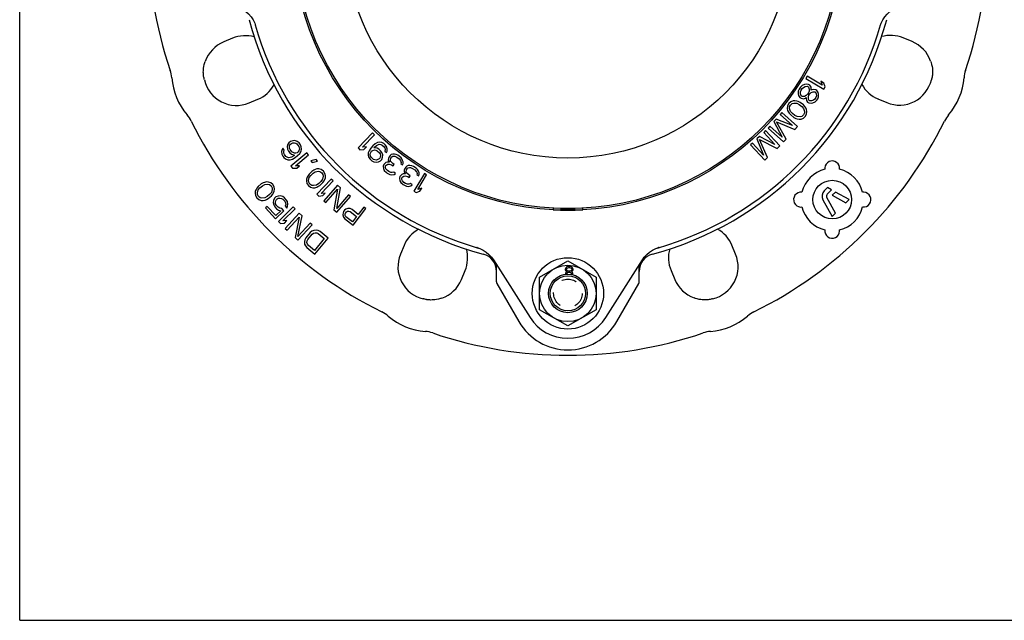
# Model space of a CAD drawing. Header units: inches. Extents: x 0 to 22, y 0 to 17.
# Tile 1 of 6: x 0 to 7.8, y 0 to 4.8. Entities that reach past the tile are written whole.
import ezdxf

# ---------------------------------------------------------------- set-up
doc = ezdxf.new("R2010")
doc.units = ezdxf.units.IN
doc.header["$LTSCALE"] = 1.21
doc.header["$MEASUREMENT"] = 0
doc.linetypes.add('HIDDEN', pattern=[0.2, 0.1, -0.1])
doc.layers.get('0').update_dxf_attribs({"linetype": 'CONTINUOUS'})
doc.layers.add('DEFAULT_2', color=8, linetype='HIDDEN')

msp = doc.modelspace()

# ---------------------------------------------------------------- linework, layer by layer
at = {"color": 7, "linetype": 'CONTINUOUS'}
for p, q in [((0, 0), (0, 17)), ((1.8769, 4.7187), (1.8755, 4.7231)), ((6.8401, 4.7231), (6.8387, 4.7187)), ((1.693, 4.6239), (1.6221, 4.5945)), ((7.0944, 4.5971), (7.0235, 4.6265)), ((1.4605, 4.335), (1.4603, 4.3386)), ((1.4611, 4.3294), (1.4605, 4.335)), ((1.4605, 4.335), (1.4605, 4.335)), ((1.4621, 4.3212), (1.4611, 4.3294)), ((1.463, 4.3152), (1.4621, 4.3212)), ((1.4635, 4.3138), (1.4627, 4.3171)), ((1.463, 4.3152), (1.463, 4.3151)), ((1.4655, 4.3058), (1.4635, 4.3138)), ((1.4677, 4.2984), (1.4655, 4.3058)), ((6.2602, 4.3215), (6.2497, 4.3037)), ((6.3783, 4.2518), (6.2602, 4.3215)), ((7.2538, 4.3184), (7.253, 4.315)), ((7.2544, 4.3223), (7.2535, 4.3165)), ((7.2535, 4.3165), (7.2535, 4.3165)), ((7.2563, 4.3392), (7.2561, 4.3359)), ((7.2561, 4.3359), (7.2561, 4.3359)), ((1.4676, 4.2986), (1.4677, 4.2984)), ((1.4691, 4.2931), (1.4676, 4.2986)), ((6.2075, 4.2366), (6.1961, 4.2193)), ((6.2199, 4.249), (6.2075, 4.2366)), ((6.2382, 4.2576), (6.2199, 4.249)), ((6.2203, 4.224), (6.2308, 4.2336)), ((6.2308, 4.2336), (6.2443, 4.2412)), ((6.2527, 4.2604), (6.2382, 4.2576)), ((6.2443, 4.2412), (6.2617, 4.2421)), ((6.2497, 4.3037), (6.3921, 4.2197)), ((6.2712, 4.2565), (6.2527, 4.2604)), ((6.2617, 4.2421), (6.2705, 4.2363)), ((6.2705, 4.2363), (6.2766, 4.2199)), ((6.28, 4.2507), (6.2712, 4.2565)), ((6.2909, 4.2353), (6.28, 4.2507)), ((6.2921, 4.218), (6.2909, 4.2353)), ((6.3919, 4.2678), (6.3676, 4.2821)), ((6.3676, 4.2821), (6.3783, 4.2518)), ((6.4026, 4.2375), (6.3919, 4.2678)), ((6.3921, 4.2197), (6.4026, 4.2375)), ((7.2487, 4.2995), (7.2472, 4.2941)), ((7.2487, 4.2994), (7.2487, 4.2995)), ((6.1896, 4.203), (6.1889, 4.1828)), ((6.1889, 4.1828), (6.192, 4.1684)), ((6.1961, 4.2193), (6.1896, 4.203)), ((6.192, 4.1684), (6.2029, 4.153)), ((6.2029, 4.153), (6.2117, 4.1472)), ((6.2063, 4.1837), (6.2081, 4.1991)), ((6.2124, 4.1673), (6.2063, 4.1837)), ((6.2081, 4.1991), (6.2127, 4.2125)), ((6.2212, 4.1615), (6.2124, 4.1673)), ((6.2127, 4.2125), (6.2203, 4.224)), ((6.2387, 4.1624), (6.2212, 4.1615)), ((6.2302, 4.1432), (6.2466, 4.1489)), ((6.2521, 4.1701), (6.2387, 4.1624)), ((6.2466, 4.1489), (6.2533, 4.1527)), ((6.2626, 4.1796), (6.2521, 4.1701)), ((6.2533, 4.1527), (6.2525, 4.1451)), ((6.2702, 4.1911), (6.2626, 4.1796)), ((6.2697, 4.1584), (6.2744, 4.1719)), ((6.271, 4.1411), (6.2697, 4.1584)), ((6.2749, 4.2046), (6.2702, 4.1911)), ((6.2744, 4.1719), (6.282, 4.1834)), ((6.2766, 4.2199), (6.2749, 4.2046)), ((6.282, 4.1834), (6.2925, 4.1929)), ((6.2913, 4.2103), (6.2921, 4.218)), ((6.298, 4.2141), (6.2913, 4.2103)), ((6.2925, 4.1929), (6.3089, 4.1986)), ((6.3125, 4.2169), (6.298, 4.2141)), ((6.3089, 4.1986), (6.3215, 4.1986)), ((6.328, 4.2149), (6.3125, 4.2169)), ((6.329, 4.1524), (6.3214, 4.1409)), ((6.3215, 4.1986), (6.3274, 4.1947)), ((6.3274, 4.1947), (6.3324, 4.1832)), ((6.3369, 4.2091), (6.328, 4.2149)), ((6.3336, 4.1658), (6.329, 4.1524)), ((6.3324, 4.1832), (6.3336, 4.1658)), ((6.3477, 4.1937), (6.3369, 4.2091)), ((6.3437, 4.1427), (6.3502, 4.159)), ((6.3509, 4.1792), (6.3477, 4.1937)), ((6.3502, 4.159), (6.3509, 4.1792)), ((1.8229, 4.1102), (1.8938, 4.1397)), ((6.1044, 4.0858), (6.1023, 4.0657)), ((6.1141, 4.1044), (6.1044, 4.0858)), ((6.1294, 4.1187), (6.1141, 4.1044)), ((6.1198, 4.0654), (6.1204, 4.0779)), ((6.1204, 4.0779), (6.1281, 4.0937)), ((6.1281, 4.0937), (6.1413, 4.1053)), ((6.1483, 4.126), (6.1294, 4.1187)), ((6.1413, 4.1053), (6.1532, 4.1092)), ((6.1629, 4.1278), (6.1483, 4.126)), ((6.1532, 4.1092), (6.1783, 4.1074)), ((6.1783, 4.1248), (6.1629, 4.1278)), ((6.1888, 4.1211), (6.1783, 4.1248)), ((6.1783, 4.1074), (6.1972, 4.0973)), ((6.2049, 4.1132), (6.1888, 4.1211)), ((6.1972, 4.0973), (6.2168, 4.0824)), ((6.23, 4.094), (6.2049, 4.1132)), ((6.2117, 4.1472), (6.2302, 4.1432)), ((6.2168, 4.0824), (6.2315, 4.0669)), ((6.2419, 4.0806), (6.23, 4.094)), ((6.2482, 4.0714), (6.2419, 4.0806)), ((6.2553, 4.0574), (6.2482, 4.0714)), ((6.2525, 4.1451), (6.2556, 4.1306)), ((6.2556, 4.1306), (6.2636, 4.1171)), ((6.2636, 4.1171), (6.2724, 4.1113)), ((6.276, 4.1296), (6.271, 4.1411)), ((6.2724, 4.1113), (6.2909, 4.1074)), ((6.2819, 4.1257), (6.276, 4.1296)), ((6.2945, 4.1256), (6.2819, 4.1257)), ((6.2909, 4.1074), (6.3054, 4.1102)), ((6.3109, 4.1313), (6.2945, 4.1256)), ((6.3054, 4.1102), (6.3237, 4.1188)), ((6.3214, 4.1409), (6.3109, 4.1313)), ((6.3237, 4.1188), (6.3361, 4.1312)), ((6.3361, 4.1312), (6.3437, 4.1427)), ((6.8231, 4.1421), (6.894, 4.1127)), ((6.0595, 4.0333), (6.0458, 4.0179)), ((6.0458, 4.0179), (6.1428, 3.9311)), ((6.1828, 3.9231), (6.0595, 4.0333)), ((6.1023, 4.0657), (6.1044, 4.0511)), ((6.1044, 4.0511), (6.1115, 4.0371)), ((6.1115, 4.0371), (6.1178, 4.028)), ((6.1178, 4.028), (6.1297, 4.0145)), ((6.1282, 4.0417), (6.1198, 4.0654)), ((6.1429, 4.0261), (6.1282, 4.0417)), ((6.1297, 4.0145), (6.1548, 3.9953)), ((6.1625, 4.0112), (6.1429, 4.0261)), ((6.1548, 3.9953), (6.1709, 3.9874)), ((6.1814, 4.0011), (6.1625, 4.0112)), ((6.2065, 3.9993), (6.1814, 4.0011)), ((6.2184, 4.0032), (6.2065, 3.9993)), ((6.2316, 4.0148), (6.2184, 4.0032)), ((6.2303, 3.9898), (6.2456, 4.0041)), ((6.2315, 4.0669), (6.2399, 4.0431)), ((6.2393, 4.0306), (6.2316, 4.0148)), ((6.2399, 4.0431), (6.2393, 4.0306)), ((6.2456, 4.0041), (6.2553, 4.0227)), ((6.2574, 4.0428), (6.2553, 4.0574)), ((6.2553, 4.0227), (6.2574, 4.0428)), ((5.9631, 3.9254), (5.9493, 3.91)), ((6.0601, 3.8386), (5.9631, 3.9254)), ((6.0136, 3.9819), (5.9952, 3.9614)), ((5.9952, 3.9614), (6.0601, 3.8386)), ((6.1428, 3.9311), (6.0136, 3.9819)), ((6.0175, 3.9599), (6.1621, 3.9)), ((6.0933, 3.8229), (6.0175, 3.9599)), ((6.1621, 3.9), (6.1828, 3.9231)), ((6.1709, 3.9874), (6.1814, 3.9838)), ((6.1814, 3.9838), (6.1968, 3.9807)), ((6.1968, 3.9807), (6.2114, 3.9825)), ((6.2114, 3.9825), (6.2303, 3.9898)), ((2.8048, 3.8713), (2.6896, 3.7526)), ((2.7241, 3.7584), (2.8196, 3.8569)), ((2.8196, 3.8569), (2.8047, 3.8713)), ((5.8798, 3.843), (5.8597, 3.8242)), ((6.0041, 3.7812), (5.8798, 3.843)), ((5.93, 3.8902), (5.9149, 3.8761)), ((5.9149, 3.8761), (6.0041, 3.7812)), ((6.0432, 3.7697), (5.93, 3.8902)), ((5.9493, 3.91), (6.0726, 3.7998)), ((2.129, 3.7777), (2.1271, 3.763)), ((2.1271, 3.763), (2.1293, 3.743)), ((2.1387, 3.7939), (2.129, 3.7777)), ((2.1526, 3.8047), (2.1387, 3.7939)), ((2.1445, 3.7635), (2.1458, 3.7733)), ((2.1453, 3.7511), (2.1445, 3.7635)), ((2.1458, 3.7733), (2.152, 3.7825)), ((2.152, 3.7825), (2.1604, 3.789)), ((2.1707, 3.8101), (2.1526, 3.8047)), ((2.1604, 3.789), (2.1708, 3.7927)), ((2.1881, 3.8106), (2.1707, 3.8101)), ((2.1708, 3.7927), (2.1834, 3.7938)), ((2.1834, 3.7938), (2.1953, 3.79)), ((2.207, 3.8035), (2.1881, 3.8106)), ((2.1953, 3.79), (2.2044, 3.784)), ((2.2044, 3.784), (2.2192, 3.765)), ((2.2204, 3.7921), (2.207, 3.8035)), ((2.2192, 3.765), (2.2228, 3.7546)), ((2.231, 3.7785), (2.2204, 3.7921)), ((2.2388, 3.7627), (2.231, 3.7785)), ((2.241, 3.7427), (2.2388, 3.7627)), ((2.756, 3.7617), (2.7241, 3.7584)), ((2.7364, 3.7415), (2.756, 3.7617)), ((2.8076, 3.7702), (2.7913, 3.7517)), ((2.8264, 3.7864), (2.8076, 3.7702)), ((2.8159, 3.7535), (2.8205, 3.7588)), ((2.8205, 3.7588), (2.837, 3.7724)), ((2.8432, 3.7951), (2.8264, 3.7864)), ((2.837, 3.7724), (2.8466, 3.7781)), ((2.8602, 3.7989), (2.8432, 3.7951)), ((2.8466, 3.7781), (2.8587, 3.7815)), ((2.8587, 3.7815), (2.8711, 3.78)), ((2.8801, 3.7955), (2.8602, 3.7989)), ((2.8711, 3.78), (2.8812, 3.7758)), ((2.8955, 3.7867), (2.8801, 3.7955)), ((2.8812, 3.7758), (2.8968, 3.7622)), ((2.9058, 3.7777), (2.8954, 3.7867)), ((2.8968, 3.7622), (2.9022, 3.7527)), ((2.9164, 3.7637), (2.9057, 3.7777)), ((2.9224, 3.7444), (2.9164, 3.7637)), ((5.8245, 3.7912), (5.8095, 3.777)), ((5.8095, 3.777), (5.9227, 3.6565)), ((5.9136, 3.6963), (5.8245, 3.7912)), ((5.8597, 3.8242), (5.9136, 3.6963)), ((5.8818, 3.8208), (6.0206, 3.7484)), ((5.9453, 3.6777), (5.8818, 3.8208)), ((6.0206, 3.7484), (6.0432, 3.7697)), ((6.0726, 3.7998), (6.0933, 3.8229)), ((2.0867, 3.7404), (2.082, 3.7236)), ((2.082, 3.7236), (2.0842, 3.7035)), ((2.0842, 3.7035), (2.092, 3.6877)), ((2.0929, 3.7496), (2.0867, 3.7404)), ((2.092, 3.6877), (2.1005, 3.6769)), ((2.1035, 3.736), (2.0929, 3.7496)), ((2.0994, 3.7241), (2.1035, 3.736)), ((2.1002, 3.7116), (2.0994, 3.7241)), ((2.1038, 3.7013), (2.1002, 3.7116)), ((2.1165, 3.685), (2.1038, 3.7013)), ((2.1256, 3.679), (2.1165, 3.685)), ((2.1375, 3.6751), (2.1256, 3.679)), ((2.1293, 3.743), (2.1371, 3.7272)), ((2.1371, 3.7272), (2.1477, 3.7136)), ((2.1489, 3.7407), (2.1453, 3.7511)), ((2.1477, 3.7136), (2.1611, 3.7022)), ((2.1637, 3.7217), (2.1489, 3.7407)), ((2.1605, 3.68), (2.1501, 3.6762)), ((2.2829, 3.7141), (2.1567, 3.6073)), ((2.1793, 3.6902), (2.1605, 3.68)), ((2.1611, 3.7022), (2.1849, 3.6945)), ((2.1728, 3.7157), (2.1637, 3.7217)), ((2.1847, 3.7119), (2.1728, 3.7157)), ((2.1849, 3.6945), (2.1793, 3.6902)), ((2.1945, 3.7108), (2.1847, 3.7119)), ((2.1899, 3.6766), (2.2093, 3.6918)), ((2.1915, 3.6097), (2.2962, 3.6984)), ((2.205, 3.7146), (2.1945, 3.7108)), ((2.2133, 3.721), (2.205, 3.7146)), ((2.2093, 3.6918), (2.2266, 3.7096)), ((2.2195, 3.7302), (2.2133, 3.721)), ((2.2236, 3.7422), (2.2195, 3.7302)), ((2.2228, 3.7546), (2.2236, 3.7422)), ((2.2266, 3.7096), (2.2363, 3.7259)), ((2.2363, 3.7259), (2.241, 3.7427)), ((2.2962, 3.6984), (2.2829, 3.7141)), ((2.6896, 3.7526), (2.7045, 3.7382)), ((2.7045, 3.7382), (2.7364, 3.7415)), ((2.7713, 3.7131), (2.7698, 3.6957)), ((2.7698, 3.6957), (2.7757, 3.6764)), ((2.7777, 3.7309), (2.7713, 3.7131)), ((2.7913, 3.7517), (2.7777, 3.7309)), ((2.7868, 3.6995), (2.7886, 3.712)), ((2.7899, 3.6874), (2.7868, 3.6995)), ((2.7886, 3.712), (2.793, 3.7222)), ((2.7954, 3.6779), (2.7899, 3.6874)), ((2.793, 3.7222), (2.7976, 3.7275)), ((2.7976, 3.7275), (2.8071, 3.7331)), ((2.8071, 3.7331), (2.8193, 3.7365)), ((2.8407, 3.7505), (2.8159, 3.7535)), ((2.8193, 3.7365), (2.8317, 3.735)), ((2.8317, 3.735), (2.8418, 3.7308)), ((2.856, 3.7418), (2.8407, 3.7505)), ((2.8418, 3.7308), (2.8599, 3.7149)), ((2.8689, 3.7304), (2.856, 3.7418)), ((2.8599, 3.7149), (2.8654, 3.7055)), ((2.8667, 3.6809), (2.8623, 3.6707)), ((2.8654, 3.7055), (2.8685, 3.6934)), ((2.8685, 3.6934), (2.8667, 3.6809)), ((2.8796, 3.7164), (2.8689, 3.7304)), ((2.8776, 3.662), (2.884, 3.6797)), ((2.8855, 3.6971), (2.8796, 3.7164)), ((2.884, 3.6797), (2.8855, 3.6971)), ((2.9022, 3.7527), (2.9053, 3.7406)), ((2.9053, 3.7406), (2.9036, 3.7281)), ((2.9036, 3.7281), (2.9165, 3.7168)), ((2.9165, 3.7168), (2.9209, 3.727)), ((2.9209, 3.727), (2.9224, 3.7444)), ((2.9366, 3.6819), (2.9308, 3.6686)), ((2.9451, 3.6931), (2.9366, 3.6819)), ((2.9542, 3.6994), (2.9451, 3.6931)), ((2.9503, 3.6714), (2.9588, 3.6826)), ((2.9661, 3.7036), (2.9542, 3.6994)), ((2.9588, 3.6826), (2.9658, 3.6861)), ((2.9658, 3.6861), (2.9756, 3.6875)), ((2.9786, 3.7029), (2.9661, 3.7036)), ((2.9756, 3.6875), (2.9832, 3.6862)), ((2.9938, 3.7002), (2.9786, 3.7029)), ((2.9832, 3.6862), (2.999, 3.6785)), ((3.0071, 3.6945), (2.9938, 3.7002)), ((3.0288, 3.6779), (3.0069, 3.6946)), ((2.1005, 3.6769), (2.1139, 3.6654)), ((2.1139, 3.6654), (2.1328, 3.6583)), ((2.1328, 3.6583), (2.1502, 3.6588)), ((2.1501, 3.6762), (2.1375, 3.6751)), ((2.1502, 3.6588), (2.1684, 3.6642)), ((2.1567, 3.6073), (2.17, 3.5915)), ((2.1684, 3.6642), (2.1899, 3.6766)), ((2.2237, 3.6098), (2.1915, 3.6097)), ((2.2022, 3.5916), (2.2237, 3.6098)), ((2.3572, 3.6604), (2.3145, 3.6501)), ((2.3145, 3.6501), (2.326, 3.6372)), ((2.326, 3.6372), (2.3686, 3.6475)), ((2.3686, 3.6475), (2.3572, 3.6604)), ((2.7757, 3.6764), (2.7864, 3.6624)), ((2.7864, 3.6624), (2.7993, 3.6511)), ((2.8135, 3.662), (2.7954, 3.6779)), ((2.7993, 3.6511), (2.8146, 3.6424)), ((2.8236, 3.6579), (2.8135, 3.662)), ((2.8146, 3.6424), (2.8345, 3.6389)), ((2.836, 3.6563), (2.8236, 3.6579)), ((2.8345, 3.6389), (2.8516, 3.6427)), ((2.8482, 3.6597), (2.836, 3.6563)), ((2.8577, 3.6654), (2.8482, 3.6597)), ((2.8516, 3.6427), (2.8683, 3.6514)), ((2.8623, 3.6707), (2.8577, 3.6654)), ((2.8683, 3.6514), (2.8776, 3.662)), ((2.8945, 3.621), (2.8887, 3.6077)), ((2.8887, 3.6077), (2.8912, 3.5882)), ((2.8988, 3.6266), (2.8945, 3.621)), ((2.9101, 3.6357), (2.8988, 3.6266)), ((2.9073, 3.598), (2.9082, 3.6106)), ((2.9082, 3.6106), (2.9125, 3.6162)), ((2.9219, 3.6399), (2.9101, 3.6357)), ((2.9125, 3.6162), (2.9265, 3.6232)), ((2.9393, 3.64), (2.9219, 3.6399)), ((2.9265, 3.6232), (2.9362, 3.6246)), ((2.9308, 3.6686), (2.9299, 3.656)), ((2.9299, 3.656), (2.9393, 3.64)), ((2.9362, 3.6246), (2.9569, 3.6177)), ((2.9472, 3.6561), (2.9503, 3.6714)), ((2.9512, 3.6442), (2.9472, 3.6561)), ((2.9655, 3.6289), (2.9512, 3.6442)), ((2.9569, 3.6177), (2.9679, 3.6093)), ((2.9764, 3.6205), (2.9655, 3.6289)), ((2.9679, 3.6093), (2.9764, 3.6205)), ((2.999, 3.6785), (3.0154, 3.666)), ((3.0154, 3.666), (3.027, 3.6527)), ((3.027, 3.6527), (3.0303, 3.6458)), ((3.0377, 3.6667), (3.0287, 3.678)), ((3.0316, 3.636), (3.03, 3.6283)), ((3.03, 3.6283), (3.0437, 3.6179)), ((3.0303, 3.6458), (3.0316, 3.636)), ((3.0444, 3.6528), (3.0377, 3.6667)), ((3.0437, 3.6179), (3.0474, 3.6284)), ((3.0483, 3.6409), (3.0444, 3.6528)), ((3.0474, 3.6284), (3.0483, 3.6409)), ((3.0771, 3.6073), (3.0684, 3.6004)), ((3.0887, 3.6123), (3.0771, 3.6073)), ((3.1012, 3.6125), (3.0887, 3.6123)), ((3.1165, 3.6108), (3.1012, 3.6125)), ((3.1301, 3.6061), (3.1165, 3.6108)), ((3.153, 3.591), (3.13, 3.6061)), ((5.9227, 3.6565), (5.9453, 3.6777)), ((2.17, 3.5915), (2.2022, 3.5916)), ((2.2898, 3.5296), (2.2846, 3.5198)), ((2.3001, 3.5443), (2.2898, 3.5296)), ((2.3229, 3.5663), (2.3001, 3.5443)), ((2.3018, 3.5172), (2.3146, 3.5343)), ((2.3146, 3.5343), (2.3323, 3.5514)), ((2.3379, 3.576), (2.3229, 3.5663)), ((2.3323, 3.5514), (2.3499, 3.5636)), ((2.3479, 3.5808), (2.3379, 3.576)), ((2.3628, 3.5857), (2.3479, 3.5808)), ((2.3499, 3.5636), (2.3746, 3.5683)), ((2.3776, 3.5855), (2.3628, 3.5857)), ((2.3746, 3.5683), (2.3869, 3.5658)), ((2.3971, 3.5805), (2.3776, 3.5855)), ((2.3869, 3.5658), (2.4014, 3.5558)), ((2.414, 3.568), (2.3971, 3.5805)), ((2.4014, 3.5558), (2.4108, 3.541)), ((2.4129, 3.5287), (2.4073, 3.5041)), ((2.4108, 3.541), (2.4129, 3.5287)), ((2.4258, 3.5507), (2.414, 3.568)), ((2.4302, 3.531), (2.4258, 3.5507)), ((2.4298, 3.5162), (2.4302, 3.531)), ((2.8912, 3.5882), (2.8978, 3.5743)), ((2.8978, 3.5743), (2.9149, 3.5568)), ((2.9112, 3.5862), (2.9073, 3.598)), ((2.9228, 3.5729), (2.9112, 3.5862)), ((2.9149, 3.5568), (2.9204, 3.5527)), ((2.9204, 3.5527), (2.9417, 3.5408)), ((2.9338, 3.5646), (2.9228, 3.5729)), ((2.9496, 3.5569), (2.9338, 3.5646)), ((2.9417, 3.5408), (2.9569, 3.5381)), ((2.9621, 3.5562), (2.9496, 3.5569)), ((2.9569, 3.5381), (2.9764, 3.5409)), ((2.974, 3.5605), (2.9621, 3.5562)), ((2.9877, 3.55), (2.974, 3.5605)), ((2.9764, 3.5409), (2.9877, 3.55)), ((3.0229, 3.525), (3.018, 3.5114)), ((3.0267, 3.5309), (3.0229, 3.525)), ((3.0374, 3.5408), (3.0267, 3.5309)), ((3.0489, 3.5458), (3.0374, 3.5408)), ((3.0411, 3.5214), (3.0546, 3.5294)), ((3.0662, 3.547), (3.0489, 3.5458)), ((3.0546, 3.5294), (3.0642, 3.5315)), ((3.0558, 3.575), (3.0557, 3.5624)), ((3.0557, 3.5624), (3.0662, 3.547)), ((3.0607, 3.5886), (3.0558, 3.575)), ((3.0684, 3.6004), (3.0607, 3.5886)), ((3.0642, 3.5315), (3.0854, 3.526)), ((3.073, 3.5636), (3.075, 3.5791)), ((3.0778, 3.552), (3.073, 3.5636)), ((3.075, 3.5791), (3.0828, 3.5909)), ((3.0931, 3.5377), (3.0778, 3.552)), ((3.0828, 3.5909), (3.0895, 3.5949)), ((3.0854, 3.526), (3.0969, 3.5184)), ((3.0895, 3.5949), (3.0992, 3.5969)), ((3.1046, 3.5301), (3.0931, 3.5377)), ((3.0969, 3.5184), (3.1046, 3.5301)), ((3.0992, 3.5969), (3.1068, 3.5961)), ((3.1068, 3.5961), (3.1232, 3.5895)), ((3.1232, 3.5895), (3.1404, 3.5782)), ((3.2172, 3.5507), (3.1332, 3.4083)), ((3.1404, 3.5782), (3.1529, 3.5657)), ((3.1625, 3.5804), (3.1529, 3.5911)), ((3.1529, 3.5657), (3.1567, 3.559)), ((3.1567, 3.559), (3.1586, 3.5494)), ((3.1586, 3.5494), (3.1576, 3.5416)), ((3.1576, 3.5416), (3.1719, 3.5321)), ((3.1702, 3.567), (3.1625, 3.5804)), ((3.1653, 3.422), (3.235, 3.5402)), ((3.1749, 3.5554), (3.1702, 3.567)), ((3.1719, 3.5321), (3.1749, 3.5428)), ((3.1749, 3.5428), (3.1749, 3.5554)), ((3.235, 3.5402), (3.2172, 3.5507)), ((6.4004, 3.5936), (6.4007, 3.5831)), ((1.8965, 3.446), (1.8853, 3.432)), ((1.9207, 3.4664), (1.8965, 3.446)), ((1.9103, 3.4351), (1.9291, 3.451)), ((1.9364, 3.4751), (1.9207, 3.4664)), ((1.9291, 3.451), (1.9475, 3.462)), ((1.9467, 3.4793), (1.9364, 3.4751)), ((1.9619, 3.4831), (1.9467, 3.4793)), ((1.9475, 3.462), (1.9725, 3.4651)), ((1.9766, 3.482), (1.9619, 3.4831)), ((1.9725, 3.4651), (1.9846, 3.4617)), ((1.9958, 3.4757), (1.9766, 3.482)), ((1.9846, 3.4617), (1.9984, 3.4508)), ((2.0118, 3.4622), (1.9958, 3.4757)), ((1.9984, 3.4508), (2.0068, 3.4354)), ((2.0224, 3.4441), (2.0118, 3.4622)), ((2.0255, 3.4241), (2.0224, 3.4441)), ((2.2793, 3.505), (2.2789, 3.4903)), ((2.2789, 3.4903), (2.2832, 3.4705)), ((2.2846, 3.5198), (2.2793, 3.505)), ((2.2832, 3.4705), (2.295, 3.4532)), ((2.295, 3.4532), (2.3119, 3.4408)), ((2.2962, 3.4926), (2.3018, 3.5172)), ((2.2983, 3.4803), (2.2962, 3.4926)), ((2.3077, 3.4654), (2.2983, 3.4803)), ((2.3222, 3.4555), (2.3077, 3.4654)), ((2.3344, 3.4529), (2.3222, 3.4555)), ((2.3592, 3.4577), (2.3344, 3.4529)), ((2.3768, 3.4699), (2.3592, 3.4577)), ((2.3612, 3.4404), (2.3711, 3.4453)), ((2.4772, 3.5046), (2.363, 3.385)), ((2.3711, 3.4453), (2.3862, 3.455)), ((2.3945, 3.487), (2.3768, 3.4699)), ((2.3862, 3.455), (2.409, 3.477)), ((2.4073, 3.5041), (2.3945, 3.487)), ((2.3974, 3.3911), (2.4922, 3.4903)), ((2.409, 3.477), (2.4192, 3.4917)), ((2.5268, 3.4566), (2.4178, 3.3322)), ((2.4192, 3.4917), (2.4245, 3.5015)), ((2.4245, 3.5015), (2.4298, 3.5162)), ((2.4922, 3.4903), (2.4772, 3.5046)), ((2.5501, 3.4362), (2.5268, 3.4566)), ((3.018, 3.5114), (3.0218, 3.4921)), ((3.0218, 3.4921), (3.0294, 3.4786)), ((3.0294, 3.4786), (3.0476, 3.4624)), ((3.0372, 3.5029), (3.0373, 3.5155)), ((3.042, 3.4914), (3.0372, 3.5029)), ((3.0373, 3.5155), (3.0411, 3.5214)), ((3.0544, 3.479), (3.042, 3.4914)), ((3.0476, 3.4624), (3.0533, 3.4586)), ((3.0533, 3.4586), (3.0754, 3.4483)), ((3.0659, 3.4714), (3.0544, 3.479)), ((3.0822, 3.4648), (3.0659, 3.4714)), ((3.0754, 3.4483), (3.0908, 3.4465)), ((3.0947, 3.465), (3.0822, 3.4648)), ((3.0908, 3.4465), (3.11, 3.4507)), ((3.1063, 3.47), (3.0947, 3.465)), ((3.1207, 3.4606), (3.1063, 3.47)), ((3.11, 3.4507), (3.1207, 3.4606)), ((1.8732, 3.4082), (1.8718, 3.3935)), ((1.8718, 3.3935), (1.8748, 3.3735)), ((1.8795, 3.4226), (1.8732, 3.4082)), ((1.8748, 3.3735), (1.8855, 3.3555)), ((1.8853, 3.432), (1.8795, 3.4226)), ((1.8892, 3.3947), (1.8964, 3.4188)), ((1.8905, 3.3823), (1.8892, 3.3947)), ((1.8989, 3.3668), (1.8905, 3.3823)), ((1.8964, 3.4188), (1.9103, 3.4351)), ((1.9127, 3.3559), (1.8989, 3.3668)), ((1.9681, 3.3667), (1.9498, 3.3557)), ((1.9869, 3.3826), (1.9681, 3.3667)), ((1.9765, 3.3512), (2.0007, 3.3717)), ((2.0008, 3.3988), (1.9869, 3.3826)), ((2.0007, 3.3717), (2.012, 3.3856)), ((2.0081, 3.423), (2.0008, 3.3988)), ((2.0068, 3.4354), (2.0081, 3.423)), ((2.012, 3.3856), (2.0178, 3.3951)), ((2.0178, 3.3951), (2.0241, 3.4094)), ((2.0241, 3.4094), (2.0255, 3.4241)), ((2.0542, 3.3699), (2.0367, 3.363)), ((2.0716, 3.372), (2.0542, 3.3699)), ((2.091, 3.3666), (2.0716, 3.372)), ((2.1054, 3.3564), (2.091, 3.3666)), ((2.3119, 3.4408), (2.3315, 3.4357)), ((2.3315, 3.4357), (2.3462, 3.4356)), ((2.3462, 3.4356), (2.3612, 3.4404)), ((2.363, 3.385), (2.378, 3.3707)), ((2.378, 3.3707), (2.4099, 3.3743)), ((2.4294, 3.3946), (2.3974, 3.3911)), ((2.4099, 3.3743), (2.4294, 3.3946)), ((2.4334, 3.3186), (2.5261, 3.4245)), ((2.5261, 3.4245), (2.4982, 3.2619)), ((2.5199, 3.271), (2.5501, 3.4362)), ((2.6149, 3.3795), (2.5199, 3.271)), ((2.5215, 3.2415), (2.6304, 3.3659)), ((2.6304, 3.3659), (2.6149, 3.3795)), ((3.1332, 3.4083), (3.151, 3.3978)), ((3.151, 3.3978), (3.1813, 3.4085)), ((3.1956, 3.4327), (3.1653, 3.422)), ((3.1813, 3.4085), (3.1956, 3.4327)), ((6.4218, 3.4382), (6.3949, 3.4114)), ((6.42, 3.3863), (6.4539, 3.4202)), ((6.4539, 3.4202), (6.4218, 3.4382)), ((6.486, 3.4022), (6.4599, 3.3761)), ((6.4599, 3.3761), (6.5669, 3.3161)), ((6.5929, 3.3421), (6.486, 3.4022)), ((6.7108, 3.4011), (6.7004, 3.4008)), ((1.8855, 3.3555), (1.9015, 3.342)), ((1.9015, 3.342), (1.9207, 3.3356)), ((1.9248, 3.3526), (1.9127, 3.3559)), ((1.9207, 3.3356), (1.9354, 3.3345)), ((1.9498, 3.3557), (1.9248, 3.3526)), ((1.9354, 3.3345), (1.9506, 3.3383)), ((1.9506, 3.3383), (1.9609, 3.3425)), ((1.9668, 3.2883), (1.9539, 3.2763)), ((1.9609, 3.3425), (1.9765, 3.3512)), ((2.0349, 3.2153), (1.9668, 3.2883)), ((2.0182, 3.3363), (2.015, 3.3192)), ((2.015, 3.3192), (2.019, 3.2994)), ((2.0264, 3.3534), (2.0182, 3.3363)), ((2.019, 3.2994), (2.0282, 3.2844)), ((2.0367, 3.363), (2.0264, 3.3534)), ((2.0323, 3.3212), (2.0353, 3.3335)), ((2.0342, 3.3089), (2.0323, 3.3212)), ((2.0411, 3.2964), (2.0342, 3.3089)), ((2.0353, 3.3335), (2.0407, 3.3432)), ((2.0407, 3.3432), (2.0459, 3.348)), ((2.0552, 3.2813), (2.0411, 3.2964)), ((2.0459, 3.348), (2.0559, 3.3527)), ((2.0559, 3.3527), (2.0683, 3.3548)), ((2.0683, 3.3548), (2.0805, 3.3521)), ((2.0805, 3.3521), (2.0925, 3.3444)), ((2.0925, 3.3444), (2.1066, 3.3293)), ((2.1195, 3.3413), (2.1054, 3.3564)), ((2.1066, 3.3293), (2.1134, 3.3168)), ((2.1153, 3.3044), (2.1097, 3.2898)), ((2.1097, 3.2898), (2.1238, 3.2747)), ((2.1134, 3.3168), (2.1153, 3.3044)), ((2.1286, 3.3263), (2.1195, 3.3413)), ((2.1238, 3.2747), (2.1294, 3.2893)), ((2.1327, 3.3065), (2.1286, 3.3263)), ((2.1294, 3.2893), (2.1327, 3.3065)), ((2.4178, 3.3322), (2.4334, 3.3186)), ((6.3852, 3.3407), (6.4594, 3.2086)), ((6.4854, 3.2346), (6.4161, 3.358)), ((6.5669, 3.3161), (6.5929, 3.3421)), ((1.9539, 3.2763), (2.0338, 3.1907)), ((2.0282, 3.2844), (2.0423, 3.2693)), ((2.0338, 3.1907), (2.1007, 3.2531)), ((2.0761, 3.2537), (2.0349, 3.2153)), ((2.0423, 3.2693), (2.0566, 3.2591)), ((2.0671, 3.2736), (2.0552, 3.2813)), ((2.0566, 3.2591), (2.0761, 3.2537)), ((2.1744, 3.2842), (2.0576, 3.1671)), ((2.0842, 3.2707), (2.0671, 3.2736)), ((2.1007, 3.2531), (2.0842, 3.2707)), ((2.0921, 3.1725), (2.189, 3.2696)), ((2.2229, 3.2352), (2.1107, 3.1138)), ((2.189, 3.2696), (2.1744, 3.2842)), ((2.211, 3.0498), (2.2457, 3.2142)), ((2.2457, 3.2142), (2.2229, 3.2352)), ((2.4982, 3.2619), (2.5215, 3.2415)), ((2.5704, 3.2379), (2.57, 3.2205)), ((2.57, 3.2205), (2.5744, 3.2037)), ((2.5742, 3.2484), (2.5704, 3.2379)), ((2.5828, 3.2595), (2.5742, 3.2484)), ((2.592, 3.2657), (2.5828, 3.2595)), ((2.5868, 3.2253), (2.5905, 3.2357)), ((2.5879, 3.2155), (2.5868, 3.2253)), ((2.5939, 3.2064), (2.5879, 3.2155)), ((2.5905, 3.2357), (2.597, 3.244)), ((2.6088, 3.2705), (2.592, 3.2657)), ((2.597, 3.244), (2.6062, 3.2503)), ((2.6062, 3.2503), (2.6159, 3.2516)), ((2.6262, 3.2704), (2.6088, 3.2705)), ((2.6159, 3.2516), (2.6263, 3.2481)), ((2.6419, 3.2626), (2.6262, 3.2704)), ((2.6263, 3.2481), (2.678, 3.2079)), ((2.6909, 3.2246), (2.6419, 3.2626)), ((2.6512, 3.1397), (2.7525, 3.2703)), ((2.7362, 3.283), (2.6909, 3.2246)), ((2.7525, 3.2703), (2.7362, 3.283)), ((4.2397, 3.2737), (4.2397, 3.2616)), ((4.4759, 3.2616), (4.4759, 3.2737)), ((6.2079, 3.2832), (6.2183, 3.2835)), ((6.4594, 3.2086), (6.4854, 3.2346)), ((2.0576, 3.1671), (2.0723, 3.1525)), ((2.0723, 3.1525), (2.1043, 3.1554)), ((2.1242, 3.1753), (2.0921, 3.1725)), ((2.1043, 3.1554), (2.1242, 3.1753)), ((2.1259, 3.0998), (2.2214, 3.2031)), ((2.2214, 3.2031), (2.1891, 3.0413)), ((2.3089, 3.1557), (2.211, 3.0498)), ((2.2119, 3.0203), (2.3241, 3.1417)), ((2.3241, 3.1417), (2.3089, 3.1557)), ((2.5744, 3.2037), (2.5859, 3.1903)), ((2.5859, 3.1903), (2.6512, 3.1397)), ((2.6456, 3.1662), (2.5939, 3.2064)), ((2.678, 3.2079), (2.6456, 3.1662)), ((2.1107, 3.1138), (2.1259, 3.0998)), ((2.309, 3.0802), (2.2753, 3.0396)), ((2.2912, 3.0264), (2.3249, 3.067)), ((2.3228, 3.0915), (2.309, 3.0802)), ((2.3371, 3.098), (2.3228, 3.0915)), ((2.3249, 3.067), (2.3365, 3.0756)), ((2.3365, 3.0756), (2.3485, 3.0794)), ((2.3567, 3.1), (2.3371, 3.098)), ((2.3485, 3.0794), (2.361, 3.0782)), ((2.3718, 3.0966), (2.3567, 3.1)), ((2.361, 3.0782), (2.3738, 3.0721)), ((2.3873, 3.0884), (2.3718, 3.0966)), ((2.3738, 3.0721), (2.4216, 3.0325)), ((2.451, 3.0356), (2.3873, 3.0884)), ((6.5183, 3.0907), (6.518, 3.1011)), ((2.1891, 3.0413), (2.2119, 3.0203)), ((2.2667, 3.0238), (2.263, 3.0086)), ((2.263, 3.0086), (2.2646, 2.989)), ((2.2646, 2.989), (2.2708, 2.9748)), ((2.2753, 3.0396), (2.2667, 3.0238)), ((2.2708, 2.9748), (2.2818, 2.9611)), ((2.2834, 3.0008), (2.2849, 3.0134)), ((2.2869, 2.9888), (2.2834, 3.0008)), ((2.2849, 3.0134), (2.2912, 3.0264)), ((2.2953, 2.9773), (2.2869, 2.9888)), ((2.343, 2.9377), (2.2953, 2.9773)), ((2.4216, 3.0325), (2.343, 2.9377)), ((2.3454, 2.9083), (2.451, 3.0356)), ((3.0562, 2.9784), (3.0269, 2.9075)), ((5.6913, 2.9088), (5.6618, 2.9797)), ((2.2818, 2.9611), (2.3454, 2.9083)), ((3.6373, 2.9614), (3.6329, 2.9628)), ((5.0828, 2.9628), (5.0784, 2.9614)), ((3.7656, 2.863), (4.0571, 2.4056)), ((3.7909, 2.6879), (3.7909, 2.8234)), ((4.1334, 2.7268), (4.3578, 2.8563)), ((4.3578, 2.8563), (4.5822, 2.7268)), ((4.6586, 2.4056), (4.95, 2.863)), ((4.9248, 2.6879), (4.9248, 2.8234)), ((3.5113, 2.7071), (3.5406, 2.778)), ((4.3406, 2.7995), (4.3372, 2.7907)), ((4.3372, 2.7907), (4.3372, 2.7854)), ((4.3372, 2.7854), (4.3406, 2.7766)), ((4.3423, 2.7626), (4.3389, 2.7555)), ((4.3389, 2.7555), (4.3389, 2.7503)), ((4.3458, 2.8047), (4.3406, 2.7995)), ((4.3406, 2.7766), (4.3475, 2.7714)), ((4.3475, 2.7678), (4.3423, 2.7626)), ((4.3544, 2.81), (4.3458, 2.8047)), ((4.3458, 2.7907), (4.3509, 2.7977)), ((4.3458, 2.7854), (4.3458, 2.7907)), ((4.3509, 2.7784), (4.3458, 2.7854)), ((4.3475, 2.7714), (4.3509, 2.7696)), ((4.3509, 2.7696), (4.3475, 2.7678)), ((4.3475, 2.7538), (4.3509, 2.759)), ((4.3475, 2.7503), (4.3475, 2.7538)), ((4.3509, 2.7977), (4.3578, 2.8012)), ((4.3578, 2.7749), (4.3509, 2.7784)), ((4.3509, 2.759), (4.3578, 2.7643)), ((4.363, 2.8118), (4.3544, 2.81)), ((4.3578, 2.8012), (4.3647, 2.803)), ((4.3647, 2.7731), (4.3578, 2.7749)), ((4.3578, 2.7643), (4.3647, 2.7661)), ((4.3733, 2.8118), (4.363, 2.8118)), ((4.3647, 2.803), (4.3716, 2.803)), ((4.3716, 2.7731), (4.3647, 2.7731)), ((4.3647, 2.7661), (4.3716, 2.7661)), ((4.3716, 2.803), (4.3785, 2.8012)), ((4.3785, 2.7749), (4.3716, 2.7731)), ((4.3716, 2.7661), (4.3785, 2.7643)), ((4.3819, 2.81), (4.3733, 2.8118)), ((4.3785, 2.8012), (4.3854, 2.7977)), ((4.3854, 2.7784), (4.3785, 2.7749)), ((4.3785, 2.7643), (4.3854, 2.759)), ((4.3905, 2.8047), (4.3819, 2.81)), ((4.3854, 2.7977), (4.3905, 2.7907)), ((4.3905, 2.7854), (4.3854, 2.7784)), ((4.3854, 2.7696), (4.3888, 2.7714)), ((4.3888, 2.7678), (4.3854, 2.7696)), ((4.3854, 2.759), (4.3888, 2.7538)), ((4.3888, 2.7714), (4.3957, 2.7766)), ((4.394, 2.7626), (4.3888, 2.7678)), ((4.3888, 2.7538), (4.3888, 2.7503)), ((4.3957, 2.7995), (4.3905, 2.8047)), ((4.3905, 2.7907), (4.3905, 2.7854)), ((4.3974, 2.7555), (4.394, 2.7626)), ((4.3953, 2.7448), (4.3974, 2.7503)), ((4.3991, 2.7907), (4.3957, 2.7995)), ((4.3957, 2.7766), (4.3991, 2.7854)), ((4.3974, 2.7503), (4.3974, 2.7555)), ((4.3991, 2.7854), (4.3991, 2.7907)), ((5.1776, 2.7788), (5.207, 2.7079)), ((3.7941, 2.676), (3.9691, 2.3728)), ((4.1334, 2.4676), (4.1334, 2.7268)), ((4.5822, 2.7268), (4.5822, 2.4676)), ((4.7465, 2.3728), (4.9216, 2.676)), ((3.2137, 2.5528), (3.2083, 2.5543)), ((3.2135, 2.5528), (3.2137, 2.5528)), ((3.2326, 2.5477), (3.2291, 2.5485)), ((3.2364, 2.547), (3.2307, 2.548)), ((3.2307, 2.548), (3.2307, 2.548)), ((3.2534, 2.5452), (3.2501, 2.5454)), ((3.2501, 2.5454), (3.2501, 2.5454)), ((5.4665, 2.5464), (5.4629, 2.5461)), ((5.4721, 2.5469), (5.4665, 2.5464)), ((5.4665, 2.5464), (5.4665, 2.5464)), ((5.4803, 2.5479), (5.4721, 2.5469)), ((5.4863, 2.5489), (5.4803, 2.5479)), ((5.4877, 2.5493), (5.4844, 2.5486)), ((5.4863, 2.5489), (5.4864, 2.5489)), ((5.4957, 2.5514), (5.4877, 2.5493)), ((5.5031, 2.5535), (5.4957, 2.5514)), ((5.5084, 2.555), (5.5029, 2.5535)), ((5.5029, 2.5535), (5.5031, 2.5535)), ((4.3578, 2.3381), (4.1334, 2.4676)), ((4.5822, 2.4676), (4.3578, 2.3381)), ((0, 0), (22, 0))]:
    msp.add_line(p, q, dxfattribs=at)
for points in [[(1.7772, 4.8515), (1.7982, 4.8365), (1.8199, 4.8167), (1.839, 4.7943), (1.8552, 4.7697), (1.8682, 4.7433), (1.8755, 4.7231)], [(6.8401, 4.7231), (6.8474, 4.743), (6.8603, 4.7694), (6.8765, 4.794), (6.8955, 4.8164), (6.9173, 4.8363), (6.9385, 4.8515)], [(1.4603, 4.3386), (1.4599, 4.3461), (1.4598, 4.3549), (1.46, 4.3649), (1.4608, 4.3759), (1.4619, 4.3859)], [(1.4619, 4.3859), (1.464, 4.3993), (1.4674, 4.4153), (1.4716, 4.4302), (1.4749, 4.44)], [(7.2418, 4.4428), (7.2454, 4.4321), (7.2497, 4.4165), (7.2532, 4.3997), (7.2552, 4.3857)], [(7.2552, 4.3857), (7.2562, 4.3758), (7.2568, 4.365), (7.2569, 4.3552), (7.2568, 4.3465), (7.2563, 4.3392)], [(7.253, 4.315), (7.2509, 4.3069), (7.2487, 4.2994)], [(7.2561, 4.3359), (7.2555, 4.3303), (7.2544, 4.3223)], [(3.6373, 2.9614), (3.6572, 2.9541), (3.6836, 2.9412), (3.7082, 2.925), (3.7306, 2.906), (3.7504, 2.8842), (3.7656, 2.863)], [(4.95, 2.863), (4.965, 2.884), (4.9848, 2.9057), (5.0072, 2.9249), (5.0318, 2.941), (5.0582, 2.954), (5.0784, 2.9614)], [(3.2291, 2.5485), (3.221, 2.5506), (3.2135, 2.5528)], [(3.2501, 2.5454), (3.2445, 2.546), (3.2364, 2.547)], [(3.2999, 2.5463), (3.29, 2.5453), (3.2791, 2.5447), (3.2693, 2.5445), (3.2607, 2.5447), (3.2534, 2.5452)], [(3.357, 2.5597), (3.3462, 2.5561), (3.3306, 2.5518), (3.3138, 2.5483), (3.2999, 2.5463)], [(5.4156, 2.5477), (5.4022, 2.5498), (5.3861, 2.5532), (5.3713, 2.5574), (5.3615, 2.5607)], [(5.4629, 2.5461), (5.4554, 2.5457), (5.4466, 2.5456), (5.4366, 2.5459), (5.4256, 2.5466), (5.4156, 2.5477)]]:
    msp.add_lwpolyline(points, dxfattribs=at)
for centre, radius in [((4.3578, 5.4437), 2.1864), ((4.3578, 5.4437), 2.1732), ((4.3578, 5.4437), 1.7717), ((6.4593, 3.3421), 0.1535), ((4.3578, 2.5972), 0.2835), ((4.3578, 2.5972), 0.2244), ((4.3578, 2.5972), 0.1535), ((4.3578, 2.5972), 0.1398)]:
    msp.add_circle(centre, radius, dxfattribs=at)
for centre, radius, start, end in [((4.3578, 5.4437), 3.3387, 161.22442, 198.77558), ((4.3578, 5.4437), 3.3387, 341.22442, 18.77558), ((4.3578, 5.4437), 2.622, 194.85717, 255.14283), ((4.3578, 5.4437), 2.5866, 196.01326, 253.98881), ((4.3578, 5.4437), 2.622, 284.85717, 345.14283), ((4.3578, 5.4437), 2.5866, 286.01326, 343.98881), ((1.794, 4.3802), 0.2638, 74.36238, 112.52801), ((6.9227, 4.3827), 0.2638, 67.52801, 105.70662), ((1.7231, 4.3508), 0.2638, 112.52801, 160.2444), ((6.9936, 4.3534), 0.2638, 19.81162, 67.52801), ((0.9695, 4.2918), 0.24, 4.47824, 18.77558), ((1.7231, 4.3508), 0.5159, 184.47824, 220.57778), ((6.9925, 4.3508), 0.5159, 319.42222, 355.52176), ((7.7461, 4.2918), 0.24, 161.22442, 175.52176), ((1.7231, 4.3508), 0.2605, 192.8153, 292.52801), ((1.794, 4.3802), 0.2605, 292.52801, 330.90569), ((6.9227, 4.3827), 0.2605, 209.17596, 247.52801), ((6.9936, 4.3534), 0.2605, 247.52801, 346.8375), ((1.149, 3.8591), 0.24, 26.28044, 40.57778), ((7.5667, 3.8591), 0.24, 139.42222, 153.71956), ((4.3578, 5.4437), 3.3387, 206.28044, 243.71956), ((4.3578, 5.4437), 3.3387, 296.28044, 333.71956), ((6.4593, 3.5902), 0.0591, 353.16286, 176.64376), ((6.4593, 3.3421), 0.248, 103.67428, 166.32572), ((6.4593, 3.3421), 0.248, 13.67428, 76.32572), ((6.2113, 3.3421), 0.0591, 83.16286, 266.64376), ((6.4367, 3.3696), 0.0591, 135, 209.33052), ((6.4367, 3.3696), 0.0236, 135, 209.33052), ((6.7074, 3.3421), 0.0591, 263.16286, 86.64376), ((4.3578, 5.4437), 2.185, 266.89953, 273.10047), ((4.3578, 5.4437), 2.1726, 269.68682, 270.31318), ((6.4593, 3.3421), 0.248, 193.67428, 256.32572), ((6.4593, 3.3421), 0.248, 283.67428, 346.32572), ((3.2969, 2.8788), 0.2605, 119.17596, 157.52801), ((5.4213, 2.8799), 0.2605, 22.52801, 60.90569), ((6.4593, 3.0941), 0.0591, 173.16286, 356.64376), ((3.2676, 2.8079), 0.2605, 157.52801, 256.8375), ((3.2969, 2.8788), 0.2638, 337.52801, 15.70662), ((3.6492, 2.7723), 0.1417, 0, 75.14283), ((5.0665, 2.7723), 0.1417, 104.85717, 180), ((5.4213, 2.8799), 0.2638, 164.36238, 202.52801), ((5.4507, 2.809), 0.2605, 282.8153, 22.52801), ((3.2676, 2.8079), 0.2638, 289.81162, 337.52801), ((3.8145, 2.6879), 0.0236, 180, 210), ((4.9011, 2.6879), 0.0236, 330, 360), ((5.4507, 2.809), 0.2638, 202.52801, 250.2444), ((2.7733, 2.2348), 0.24, 49.42222, 63.71956), ((5.9424, 2.2348), 0.24, 116.28044, 130.57778), ((3.265, 2.809), 0.5159, 229.42222, 265.52176), ((4.3578, 2.5972), 0.4488, 210.00018, 329.99873), ((4.3578, 2.5972), 0.3566, 212.5, 327.5), ((5.4507, 2.809), 0.5159, 274.47824, 310.57778), ((3.206, 2.0554), 0.24, 71.22442, 85.52176), ((4.3578, 5.4437), 3.3387, 251.22442, 288.77558), ((5.5097, 2.0554), 0.24, 94.47824, 108.77558)]:
    msp.add_arc(centre, radius, start, end, dxfattribs=at)
for points, start_tangent, end_tangent in [([(4.2991, 3.2712), (4.3039, 3.2711), (4.3086, 3.271), (4.313, 3.2709), (4.3168, 3.2709), (4.3198, 3.2709), (4.3217, 3.2709), (4.3224, 3.2709)], (0.023299, -0.00063), (0, 0.023307)), ([(4.3224, 3.2711), (4.3231, 3.2712), (4.325, 3.2712), (4.328, 3.2712), (4.3319, 3.2711), (4.3363, 3.2711), (4.3411, 3.2711), (4.3424, 3.2711)], (0, 0.019962), (0.019959, -0.000115)), ([(4.3424, 3.2711), (4.346, 3.2711)], (0.003596, -0.000021), (0.003597, -0.00002)), ([(4.3697, 3.2711), (4.3733, 3.2711)], (0.003597, 0.00002), (0.003596, 0.000021)), ([(4.3733, 3.2711), (4.3745, 3.2711), (4.3794, 3.2711), (4.3838, 3.2711), (4.3876, 3.2712), (4.3906, 3.2712), (4.3926, 3.2712), (4.3933, 3.2711)], (0.019959, 0.000115), (0, -0.019962)), ([(4.3933, 3.2709), (4.394, 3.2709), (4.3959, 3.2709), (4.3988, 3.2709), (4.4026, 3.2709), (4.407, 3.271), (4.4118, 3.2711), (4.4166, 3.2712)], (0, -0.023307), (0.023299, 0.00063))]:
    msp.add_spline(points, degree=3, dxfattribs=dict(at, start_tangent=start_tangent, end_tangent=end_tangent))
at = {"layer": 'DEFAULT_2', "color": 8, "linetype": 'HIDDEN'}
msp.add_circle((4.3578, 2.5972), 0.1134, dxfattribs=at)

doc.saveas('drawing.dxf')
